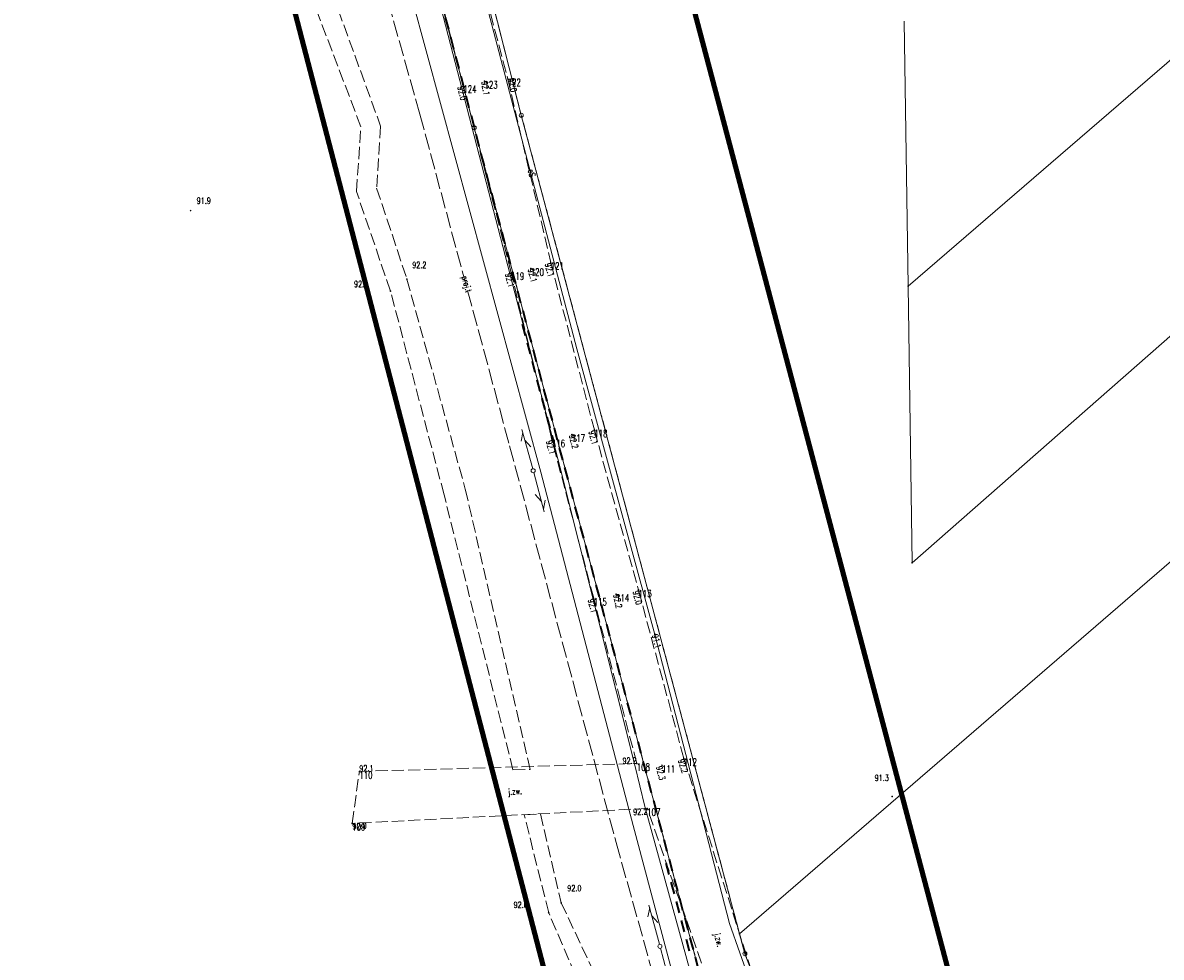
# Model space of a CAD drawing. Header units: metres. Extents: x 7542868 to 7543894, y 5828497 to 5830561.
# Tile 19 of 66: x 7543244 to 7543385, y 5829674 to 5829790. Entities that reach past the tile are written whole.
import ezdxf
from ezdxf.enums import TextEntityAlignment as Align

# ---------------------------------------------------------------- set-up
doc = ezdxf.new("R2010")
doc.units = ezdxf.units.M
for name, pattern in [('1', [0]), ('2_KTJZ01', [2, 1.5, -0.5]), ('2_PTRW02', [0]), ('2_PTRW02_02G', [0]), ('4_SUPE_01', [0]), ('4_SUPT_01', [0]), ('4_SUPT_P_01', [2.5, 2, -0.5]), ('GAO', [2.5, 1.5, -1]), ('GDE', [0]), ('GUK', [2, 1.5, -0.5]), ('GUZ', [1, 0.5, -0.5])]:
    doc.linetypes.add(name, pattern=pattern)
doc.layers.get('0').update_dxf_attribs({"color": 250, "linetype": 'CONTINUOUS', "lineweight": 100})
for name, color, linetype, lineweight in [('Dzialki', 7, 'GDE', 18), ('EPGPO_L_0', 7, 'GAO', 35), ('ESPPP_L_4', 7, 'CONTINUOUS', 35), ('Kontury', 3, 'GUK', 18), ('KTJZ_E_T_0', 7, 'CONTINUOUS', 15), ('KTJZ_L_0', 7, '2_KTJZ01', 18), ('PIKIETY_T_0', 230, 'CONTINUOUS', 0), ('PTRW_L_1', 7, 'CONTINUOUS', 18), ('Punkty', 7, 'CONTINUOUS', 18), ('RTPW_T_0', 7, 'CONTINUOUS', 15), ('SUPE_E_T_2', 1, 'CONTINUOUS', 15), ('SUPE_L_2', 1, '4_SUPE_01', 18), ('SUPP_E_T_6', 30, 'CONTINUOUS', 15), ('SUPP_L_6', 30, '4_SUPT_P_01', 18), ('SUPT_L_0', 30, '4_SUPT_01', 18), ('SUSM_T_3', 7, 'CONTINUOUS', 18), ('SUTE_T_0', 1, 'CONTINUOUS', 18), ('Uzytki', 7, 'GUZ', 18), ('ZASIEG_L_0', 3, '1', 100)]:
    doc.layers.add(name, color=color, linetype=linetype, lineweight=lineweight)
doc.styles.get("Standard").update_dxf_attribs({"font": 'Simplex.SHX', "width": 0.75})

# ---------------------------------------------------------------- blocks, each defined once
blk = doc.blocks.new('GRT')
at = {"linetype": 'CONTINUOUS'}
blk.add_circle((0, 0), 0.25, dxfattribs=at)
blk = doc.blocks.new('GRO')
at = {"linetype": 'CONTINUOUS'}
blk.add_circle((0, 0), 0.045, dxfattribs=at)
blk = doc.blocks.new('2_RTPW01')
at = {"linetype": 'CONTINUOUS'}
blk.add_circle((0, 0), 0.045, dxfattribs=at)
blk = doc.blocks.new('4_SUSM04_01')
at = {"linetype": 'CONTINUOUS'}
blk.add_circle((0, 0), 0.25, dxfattribs=at)
blk = doc.blocks.new('4_SUPS01_03')
at = {"linetype": 'CONTINUOUS'}
blk.add_circle((0, 0), 0.0625, dxfattribs=at)

msp = doc.modelspace()

# ---------------------------------------------------------------- linework, layer by layer
at = {"layer": 'Dzialki'}
for p, q in [((7543299.89, 5829776.73), (7543260.86, 5829925.76)), ((7543353.37, 5829757.18), (7543519.56, 5829900.66)), ((7543353.87, 5829723.09), (7543553.46, 5829898.41)), ((7543332.59, 5829677.32), (7543585.95, 5829896.26)), ((7543289.78, 5829840.99), (7543305.69, 5829778.26)), ((7543352.88, 5829789.87), (7543353.37, 5829757.18)), ((7543305.69, 5829778.26), (7543332.59, 5829677.32)), ((7543327.55, 5829672.97), (7543299.89, 5829776.73)), ((7543353.37, 5829757.18), (7543353.87, 5829723.09)), ((7543332.59, 5829677.32), (7543333.25, 5829674.88)), ((7543333.25, 5829674.88), (7543356.47, 5829614.94))]:
    msp.add_line(p, q, dxfattribs=at)
at = {"layer": 'EPGPO_L_0', "linetype": 'GAO'}
for p in [(7543260.86, 5829925.76), (7543327.55, 5829672.97)]:
    msp.add_line(p, (7543299.89, 5829776.73), dxfattribs=at)
at = {"layer": 'ESPPP_L_4'}
for p, q in [((7543306.2, 5829751.1), (7543305.84, 5829752.48)), ((7543306.81, 5829748.82), (7543306.45, 5829750.19)), ((7543307.42, 5829746.53), (7543307.06, 5829747.9)), ((7543308.03, 5829744.25), (7543307.66, 5829745.62)), ((7543308.64, 5829741.96), (7543308.27, 5829743.33)), ((7543309.25, 5829739.67), (7543308.88, 5829741.05)), ((7543309.86, 5829737.39), (7543309.49, 5829738.76)), ((7543323.93, 5829684.63), (7543323.55, 5829686.05)), ((7543324.56, 5829682.28), (7543324.18, 5829683.69)), ((7543325.18, 5829679.92), (7543324.81, 5829681.33)), ((7543325.81, 5829677.56), (7543325.44, 5829678.97)), ((7543326.44, 5829675.2), (7543326.06, 5829676.61))]:
    msp.add_line(p, q, dxfattribs=at)
at = {"layer": 'Kontury'}
for p, q in [((7543305.69, 5829778.26), (7543289.78, 5829840.99)), ((7543332.59, 5829677.32), (7543305.69, 5829778.26)), ((7543333.25, 5829674.88), (7543332.59, 5829677.32)), ((7543356.47, 5829614.94), (7543333.25, 5829674.88))]:
    msp.add_line(p, q, dxfattribs=at)
at = {"layer": 'KTJZ_L_0', "linetype": '2_KTJZ01'}
for p, q in [((7543298.34, 5829804.34), (7543304.02, 5829782.75)), ((7543298.55, 5829781.92), (7543293.01, 5829803.4)), ((7543285.93, 5829776.83), (7543276.36, 5829801.97)), ((7543279.7, 5829800.68), (7543288.36, 5829776.91)), ((7543304.43, 5829758.86), (7543298.55, 5829781.92)), ((7543304.02, 5829782.75), (7543309.32, 5829760.12)), ((7543285.38, 5829768.86), (7543285.93, 5829776.83)), ((7543288.36, 5829776.91), (7543287.87, 5829769.28)), ((7543287.87, 5829769.28), (7543291.6, 5829758.04)), ((7543289.57, 5829756.58), (7543285.38, 5829768.86)), ((7543309.32, 5829760.12), (7543314.7, 5829739.46)), ((7543291.6, 5829758.04), (7543298.79, 5829732.17)), ((7543309.47, 5829738.24), (7543304.43, 5829758.86)), ((7543296.18, 5829731.45), (7543289.57, 5829756.58)), ((7543314.7, 5829739.46), (7543320.14, 5829719.72)), ((7543314.62, 5829718.7), (7543309.47, 5829738.24)), ((7543304.67, 5829697.53), (7543296.18, 5829731.45)), ((7543298.79, 5829732.17), (7543306.79, 5829697.61)), ((7543319.93, 5829698.33), (7543314.62, 5829718.7)), ((7543320.14, 5829719.72), (7543325.72, 5829698.96)), ((7543285.74, 5829697.35), (7543319.93, 5829698.33)), ((7543325.72, 5829698.96), (7543336.3, 5829665.68)), ((7543284.86, 5829690.95), (7543285.74, 5829697.35)), ((7543304.67, 5829697.53), (7543306.79, 5829697.61)), ((7543321.21, 5829692.79), (7543284.86, 5829690.95)), ((7543306.05, 5829692.02), (7543308.07, 5829692.12)), ((7543308.07, 5829692.12), (7543310.61, 5829681.14)), ((7543331.22, 5829664.29), (7543321.21, 5829692.79)), ((7543309.07, 5829679.93), (7543306.05, 5829692.02)), ((7543310.61, 5829681.14), (7543315.98, 5829669.78)), ((7543313.92, 5829668.6), (7543309.07, 5829679.93))]:
    msp.add_line(p, q, dxfattribs=at)
at = {"layer": 'PTRW_L_1', "linetype": '2_PTRW02'}
for p, q in [((7543294.53, 5829796.36), (7543310.5, 5829734.77)), ((7543310.5, 5829734.77), (7543319.67, 5829698.12)), ((7543319.67, 5829698.12), (7543320.9, 5829693.01)), ((7543320.9, 5829693.01), (7543343.34, 5829611.56))]:
    msp.add_line(p, q, dxfattribs=at)
at = {"layer": 'PTRW_L_1', "linetype": '2_PTRW02_02G'}
for p, q in [((7543308.09, 5829734.25), (7543291.47, 5829795.47)), ((7543317.55, 5829698.03), (7543308.09, 5829734.25)), ((7543318.94, 5829692.71), (7543317.55, 5829698.03)), ((7543343.26, 5829601.61), (7543318.94, 5829692.71))]:
    msp.add_line(p, q, dxfattribs=at)
at = {"layer": 'SUPE_L_2', "linetype": '4_SUPE_01'}
for p, q in [((7543300.07, 5829797.07), (7543312.55, 5829749.44)), ((7543312.55, 5829749.44), (7543322.16, 5829714.25)), ((7543322.16, 5829714.25), (7543331.35, 5829678.61)), ((7543331.35, 5829678.61), (7543338.93, 5829656.98))]:
    msp.add_line(p, q, dxfattribs=at)
at = {"layer": 'SUPP_L_6', "linetype": '4_SUPT_P_01'}
for p, q in [((7543279.15, 5829828.41), (7543293.19, 5829778.37)), ((7543293.19, 5829778.37), (7543304.26, 5829737.48)), ((7543304.26, 5829737.48), (7543317.38, 5829688.58)), ((7543317.38, 5829688.58), (7543329.95, 5829643.7))]:
    msp.add_line(p, q, dxfattribs=at)
at = {"layer": 'SUPT_L_0', "linetype": '4_SUPT_01'}
for p, q in [((7543305.88, 5829739.16), (7543305.66, 5829738.07)), ((7543305.78, 5829739.5), (7543307.1, 5829734.68)), ((7543306.14, 5829738.2), (7543306.88, 5829737.36)), ((7543307.23, 5829734.19), (7543308.51, 5829729.36)), ((7543307.42, 5829731.5), (7543308.16, 5829730.67)), ((7543308.65, 5829730.79), (7543308.42, 5829729.7)), ((7543321.43, 5829680.87), (7543322.72, 5829676.04)), ((7543321.52, 5829680.53), (7543321.29, 5829679.43)), ((7543321.78, 5829679.56), (7543322.52, 5829678.72)), ((7543322.85, 5829675.55), (7543324.13, 5829670.72))]:
    msp.add_line(p, q, dxfattribs=at)
at = {"layer": 'Uzytki'}
for p, q in [((7543260.86, 5829925.76), (7543299.89, 5829776.73)), ((7543289.78, 5829840.99), (7543305.69, 5829778.26)), ((7543305.69, 5829778.26), (7543332.59, 5829677.32)), ((7543299.89, 5829776.73), (7543327.55, 5829672.97)), ((7543332.59, 5829677.32), (7543333.25, 5829674.88)), ((7543333.25, 5829674.88), (7543356.47, 5829614.94))]:
    msp.add_line(p, q, dxfattribs=at)
at = {"layer": 'ZASIEG_L_0', "linetype": '1'}
for p, q in [((7543290.62, 5829928.64), (7543381.89, 5829583.7)), ((7543334.68, 5829572.5), (7543244.26, 5829919.76))]:
    msp.add_line(p, q, dxfattribs=at)

# ---------------------------------------------------------------- block references
at = {"layer": 'Punkty'}
for name, p in [('GRT', (7543305.69, 5829778.26)), ('GRT', (7543299.89, 5829776.73)), ('GRO', (7543353.37, 5829757.18)), ('GRO', (7543353.87, 5829723.09)), ('GRO', (7543332.59, 5829677.32)), ('GRT', (7543333.25, 5829674.88))]:
    msp.add_blockref(name, p, dxfattribs=at)
at = {"layer": 'RTPW_T_0'}
for p in [(7543298.55, 5829781.92), (7543301.16, 5829782.45), (7543304.02, 5829782.75), (7543306.86, 5829759.37), (7543309.32, 5829760.12), (7543304.43, 5829758.86), (7543311.93, 5829738.88), (7543314.7, 5829739.46), (7543309.47, 5829738.24), (7543314.62, 5829718.7), (7543317.39, 5829719.19), (7543320.14, 5829719.72), (7543319.93, 5829698.33), (7543323.04, 5829698.1), (7543325.72, 5829698.96), (7543285.74, 5829697.35), (7543321.21, 5829692.79), (7543284.86, 5829690.95)]:
    msp.add_blockref('2_RTPW01', p, dxfattribs=at)
at = {"layer": 'RTPW_T_0', "rotation": 269.9999974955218}
for p in [(7543264.94, 5829766.5), (7543291.6, 5829758.04), (7543289.57, 5829756.58), (7543351.41, 5829694.26), (7543310.61, 5829681.14), (7543309.07, 5829679.93)]:
    msp.add_blockref('2_RTPW01', p, dxfattribs=at)
at = {"layer": 'SUSM_T_3'}
for p in [(7543307.16, 5829734.43), (7543322.78, 5829675.79)]:
    msp.add_blockref('4_SUSM04_01', p, dxfattribs=at)
at = {"layer": 'SUTE_T_0'}
msp.add_blockref('4_SUPS01_03', (7543322.16, 5829714.25), dxfattribs=at)

# ---------------------------------------------------------------- texts
at = {"layer": 'KTJZ_E_T_0', "width": 0.7}
for rotation, p in [(4.1276, (7543304.93, 5829694.78)), (283.9677, (7543329.92, 5829676.55))]:
    msp.add_text('j.zw.', height=0.75, rotation=rotation, dxfattribs=at).set_placement(p, align=Align.MIDDLE)
at = {"layer": 'PIKIETY_T_0', "width": 0.7}
for s, p in [('124', (7543298.55, 5829781.92)), ('123', (7543301.16, 5829782.45)), ('122', (7543304.02, 5829782.75)), ('120', (7543306.86, 5829759.37)), ('121', (7543309.32, 5829760.12)), ('119', (7543304.43, 5829758.86)), ('117', (7543311.93, 5829738.88)), ('118', (7543314.7, 5829739.46)), ('116', (7543309.47, 5829738.24)), ('115', (7543314.62, 5829718.7)), ('114', (7543317.39, 5829719.19)), ('113', (7543320.14, 5829719.72)), ('108', (7543319.93, 5829698.33)), ('111', (7543323.04, 5829698.1)), ('112', (7543325.72, 5829698.96)), ('110', (7543285.74, 5829697.35)), ('107', (7543321.21, 5829692.79)), ('109', (7543284.86, 5829690.95))]:
    msp.add_text(s, height=0.9, dxfattribs=at).set_placement(p, align=Align.TOP_LEFT)
at = {"layer": 'RTPW_T_0', "width": 0.7}
for s, rotation, p in [('92.0', 283.9767, (7543298.55, 5829781.92)), ('92.1', 284.5151, (7543309.32, 5829760.12)), ('92.1', 283.8137, (7543304.43, 5829758.86)), ('92.1', 285.2826, (7543314.7, 5829739.46)), ('92.1', 284.6276, (7543309.47, 5829738.24)), ('92.0', 284.9715, (7543320.14, 5829719.72)), ('92.1', 284.4879, (7543314.62, 5829718.7)), ('92.3', 283.8193, (7543323.04, 5829698.1)), ('92.2', 287.9346, (7543325.72, 5829698.96)), ('92.0', 2.9776, (7543284.86, 5829690.95))]:
    msp.add_text(s, height=0.75, rotation=rotation, dxfattribs=at).set_placement(p, align=Align.TOP_LEFT)
for s, rotation, p in [('92.1', 278.55, (7543301.16, 5829782.45)), ('92.1', 284.4827, (7543306.86, 5829759.37)), ('92.2', 284.7, (7543311.93, 5829738.88)), ('92.2', 283, (7543317.39, 5829719.19))]:
    msp.add_text(s, height=0.75, rotation=rotation, dxfattribs=at).set_placement(p, align=Align.MIDDLE_LEFT)
for s, rotation, p in [('92.0', 283.28, (7543304.02, 5829782.75)), ('92.1', 1.3582, (7543285.74, 5829697.35))]:
    msp.add_text(s, height=0.75, rotation=rotation, dxfattribs=at).set_placement(p)
for s, p in [('91.9', (7543265.69, 5829768.1)), ('92.2', (7543292.25, 5829760.17)), ('92.2', (7543285.08, 5829757.83)), ('91.3', (7543349.24, 5829696.93)), ('92.0', (7543311.36, 5829683.33)), ('92.0', (7543304.75, 5829681.28))]:
    msp.add_text(s, height=0.75, dxfattribs=at).set_placement(p, align=Align.TOP_LEFT)
msp.add_text('92.2', height=0.75, rotation=1.5245, dxfattribs=at).set_placement((7543319.93, 5829698.33), align=Align.RIGHT)
msp.add_text('92.2', height=0.75, rotation=2.5567, dxfattribs=at).set_placement((7543321.21, 5829692.79), align=Align.TOP_RIGHT)
at = {"layer": 'SUPE_E_T_2', "width": 0.7}
msp.add_text('eS', height=0.75, rotation=285.9454, dxfattribs=at).set_placement((7543306.98, 5829771.13), align=Align.MIDDLE)
at = {"layer": 'SUPP_E_T_6', "width": 0.7}
msp.add_text('proj.t', height=0.75, rotation=285.152, dxfattribs=at).set_placement((7543298.87, 5829757.42), align=Align.MIDDLE)
at = {"layer": 'SUTE_T_0', "width": 0.7}
msp.add_text('91.1', height=0.75, rotation=284.4931, dxfattribs=at).set_placement((7543322.16, 5829714.25), align=Align.MIDDLE_LEFT)

doc.saveas('drawing.dxf')
